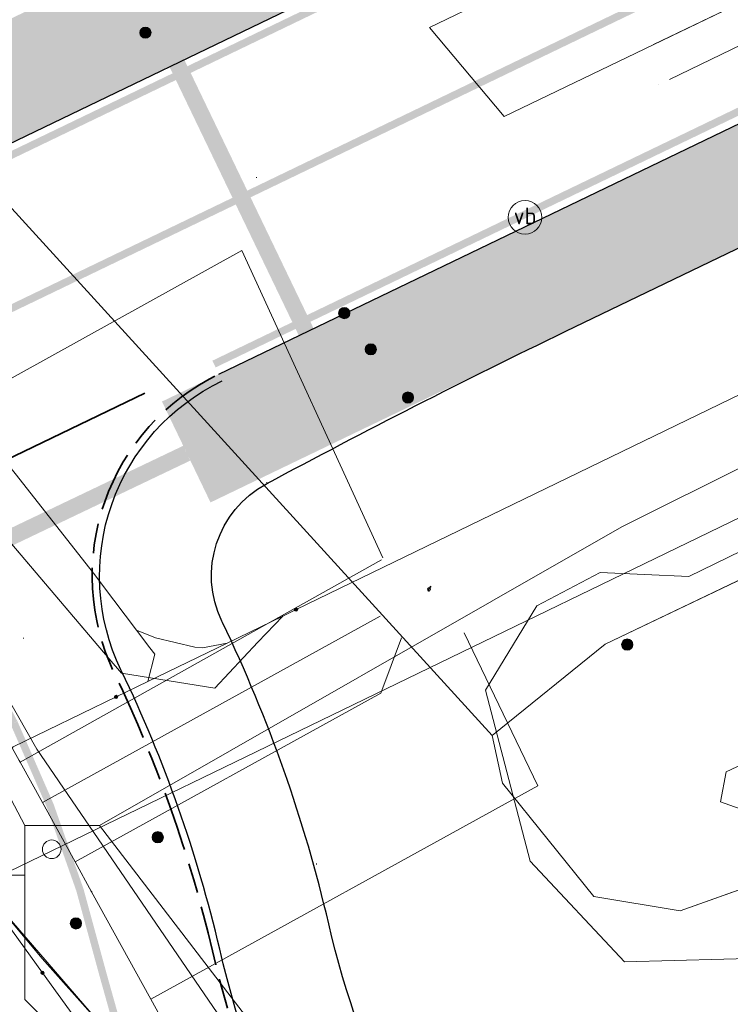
# Model space of a CAD drawing. Header units: metres. Extents: x 163628 to 167855, y 402678 to 405435.
# Tile 133 of 256: x 164499 to 164509, y 403429 to 403443. Entities that reach past the tile are written whole.
import ezdxf
from ezdxf.enums import TextEntityAlignment as Align

# ---------------------------------------------------------------- set-up
doc = ezdxf.new("R2010")
doc.units = ezdxf.units.M
for name, pattern in [('X-CA190022.004-UO-DTM inmeting$0$AM-AS', [16, 10, -2, 2, -2]), ('X-CA190022.004-UO-DWM_Snelfietsroute$0$2-1', [6, 2, -1, 2, -1]), ('X-CA190022.004-UO-DWM_Snelfietsroute$0$VH-OPSLUITBAND_100X200', [16, 8, -2, 4, -2]), ('X-CA190022.004-UO-DWM_Snelfietsroute$0$VW-270-30_STREEP', [3, 2.7, -0.3]), ('X-CA190022.004-UO-DWM_Snelfietsroute$0$VW-5050_STREEP', [1, 0.5, -0.5]), ('X-CA190022.004-UO-KL_Wenstracé_v0.3$0$DASHED2', [0.375, 0.25, -0.125])]:
    doc.linetypes.add(name, pattern=pattern)
doc.layers.get('0').update_dxf_attribs({"lineweight": 25})
for name, color, linetype, lineweight in [('X-CA190022.004-UO-BBM_bebording bebakening markering_v0.4$0$VERKEERSBORDPAAL', 7, 'Continuous', 25), ('X-CA190022.004-UO-BGT_Ondergrond$0$GE_251_SPRTrein_as_Lijn_GEM', 253, 'Continuous', 9), ('X-CA190022.004-UO-BGT_Ondergrond$0$GE_316_WGDFietspad_Vlak_GEM', 253, 'Continuous', 9), ('X-CA190022.004-UO-BGT_Ondergrond$0$GE_367_OWGBerm_groenvoorziening_grasenk_GEM', 253, 'Continuous', 9), ('X-CA190022.004-UO-BGT_Ondergrond$0$GE_479_BTDGroenvoorziening_grasenkruida_GEM', 253, 'Continuous', 9), ('X-CA190022.004-UO-BGT_Ondergrond$0$GE_523_WTDGreppel_drogesloot_Vlak_GEM', 253, 'Continuous', 9), ('X-CA190022.004-UO-BGT_Ondergrond$0$GE_814_BRDVerkeersbord_Punt_GEM', 253, 'Continuous', 9), ('X-CA190022.004-UO-DTM inmeting$0$B-WE-AM-AS_DWARSLIGGER-G', 246, 'X-CA190022.004-UO-DTM inmeting$0$AM-AS', 0), ('X-CA190022.004-UO-DTM inmeting$0$B-WE-AM-AS_SPOOR-G', 246, 'X-CA190022.004-UO-DTM inmeting$0$AM-AS', 0), ('X-CA190022.004-UO-DTM inmeting$0$B-WE-GW-TALUD_KRUIN-G', 246, 'Continuous', 0), ('X-CA190022.004-UO-DTM inmeting$0$B-WE-GW-TALUD_TEEN-G', 246, 'Continuous', 0), ('X-CA190022.004-UO-DTM inmeting$0$B-WE-IE-MEUBILAIR_WEGMEUBILAIR-S', 246, 'Continuous', 0), ('X-CA190022.004-UO-DTM inmeting$0$B-WE-KG-KADASTRAAL-S', 246, 'Continuous', 0), ('X-CA190022.004-UO-DTM inmeting$0$B-WE-OG-HOOGTEPUNT-S', 246, 'Continuous', 0), ('X-CA190022.004-UO-DTM inmeting$0$B-WE-VH-VERHARDING_ASFALT-G', 246, 'Continuous', 0), ('X-CA190022.004-UO-DWM_Snelfietsroute$0$N-WE-GW-BERM-G', 125, 'Continuous', 25), ('X-CA190022.004-UO-DWM_Snelfietsroute$0$N-WE-VH-KANTOPSLUITING_ACHTERKANTBAND-G', 125, 'Continuous', 25), ('X-CA190022.004-UO-DWM_Snelfietsroute$0$N-WE-VH-KANTOPSLUITING_OPSLUITBAND_100X200-G', 125, 'X-CA190022.004-UO-DWM_Snelfietsroute$0$VH-OPSLUITBAND_100X200', 35), ('X-CA190022.004-UO-DWM_Snelfietsroute$0$N-WE-VH-KANTVERHARDING-G', 125, 'Continuous', 25), ('X-CA190022.004-UO-DWM_Snelfietsroute$0$N-WE-VW-MARKERING_DWARS_DRIEHOEK_3030-G', 125, 'X-CA190022.004-UO-DWM_Snelfietsroute$0$VW-HAAIETAND30-L-N', 25), ('X-CA190022.004-UO-DWM_Snelfietsroute$0$N-WE-VW-MARKERING_DWARS_OVERSTEEK_KANALISATIESTREEP50_010-G', 125, 'X-CA190022.004-UO-DWM_Snelfietsroute$0$VW-5050_STREEP', 25), ('X-CA190022.004-UO-DWM_Snelfietsroute$0$N-WE-VW-MARKERING_LANGS_STREEP_21-G', 7, 'X-CA190022.004-UO-DWM_Snelfietsroute$0$2-1', 35), ('X-CA190022.004-UO-DWM_Snelfietsroute$0$N-WE-VW-MARKERING_LANGS_STREEP_27030_010-G', 125, 'X-CA190022.004-UO-DWM_Snelfietsroute$0$VW-270-30_STREEP', 25), ('X-CA190022.004-UO-DWM_Snelfietsroute$0$N-WE-VW-MARKERING_LANGS_STREEP_DOORGETROKKEN_010-G', 125, 'Continuous', 25), ('X-CA190022.004-UO-KAD_Percelen$0$B-WE-KG-GRENS_PERCEEL-GV', 150, 'Continuous', 9), ('X-CA190022.004-UO-KL_Wenstracé_v0.3$0$N-OI-KL-ET_LS_MANTELBUIS-G', 60, 'X-CA190022.004-UO-KL_Wenstracé_v0.3$0$DASHED2', 35)]:
    doc.layers.add(name, color=color, linetype=linetype, lineweight=lineweight)
doc.layers.add('X-CA190022.004-UO-DTM inmeting$0$X-XX-AL-MEETPUNT-S', color=246, linetype='Continuous', lineweight=0, plot=False)
for name, color, linetype, lineweight, transparency in [('X-CA190022.004-UO-KL_Wenstracé_v0.3$0$N-WE-KL-TRACE_WENSTRACE-G 1.5m', 24, 'Continuous', 35, 0.6), ('X-CA190022.004-UO-KLIC$0$B-OI-KL-DATA_KPN_0000546663_VECT_19O042616-G', 42, 'X-CA190022.004-UO-KLIC$0$1-200 TELEFONIE-KPN', 0, 0.25), ('X-CA190022.004-UO-KLIC$0$B-WE-KL-ET_LS-G', 42, 'X-CA190022.004-UO-KLIC$0$1-200 LAAGSPANNING', 0, 0.25), ('X-CA190022.004-UO-KLIC$0$B-WE-KL-ET_LS_HULPSTUK-S', 42, 'X-CA190022.004-UO-KLIC$0$1-200 LAAGSPANNING', 0, 0.25), ('X-CA190022.004-UO-KLIC$0$B-WE-KL-ET_MS-G', 42, 'X-CA190022.004-UO-KLIC$0$1-200 MIDDENSPANNING', 0, 0.25), ('X-CA190022.004-UO-KLIC$0$B-WE-KL-ET_MS_DUCT-G', 42, 'X-CA190022.004-UO-KLIC$0$1-200 MIDDENSPANNING', 0, 0.25), ('X-CA190022.004-UO-KLIC$0$B-WE-KL-ET_MS_HULPSTUK-S', 42, 'X-CA190022.004-UO-KLIC$0$1-200 MIDDENSPANNING', 0, 0.25), ('X-CA190022.004-UO-KLIC$0$B-WE-KL-ET_MS_MANTELBUIS-G', 42, 'X-CA190022.004-UO-KLIC$0$1-200 MIDDENSPANNING', 0, 0.25), ('X-CA190022.004-UO-KLIC$0$B-WE-KL-GAS_HD-G', 42, 'X-CA190022.004-UO-KLIC$0$1-200 GASLEIDING HOGE DRUK', 0, 0.25), ('X-CA190022.004-UO-KLIC$0$B-WE-KL-GAS_LD-G', 42, 'X-CA190022.004-UO-KLIC$0$1-200 GASLEIDING LAGE DRUK', 0, 0.25)]:
    doc.layers.add(name, color=color, linetype=linetype, lineweight=lineweight, transparency=transparency)
doc.styles.add('X-CA190022.004-UO-BGT_Ondergrond$0$NLCS-ISO', font='NLCS-ISO.ttf')
doc.styles.add('X-CA190022.004-UO-KLIC$0$NLCS-ISO', font='NLCS-ISO.ttf')
doc.linetypes.add('X-CA190022.004-UO-DWM_Snelfietsroute$0$VW-HAAIETAND30-L-N', pattern='A,0,-0.3,[150,NLCS.SHX,S=0.6,R=0,X=-0.5,Y=-0.15],-0.3', length=0.6)
doc.linetypes.add('X-CA190022.004-UO-KLIC$0$1-200 GASLEIDING HOGE DRUK', pattern='A,1.5,-0.6,["GAS HD",X-CA190022.004-UO-KLIC$0$NLCS-ISO,S=0.24,R=0,X=-0.5,Y=-0.12],-0.7', length=2.8)
doc.linetypes.add('X-CA190022.004-UO-KLIC$0$1-200 GASLEIDING LAGE DRUK', pattern='A,1.5,-0.6,["GAS LD",X-CA190022.004-UO-KLIC$0$NLCS-ISO,S=0.24,R=0,X=-0.5,Y=-0.12],-0.7', length=2.8)
doc.linetypes.add('X-CA190022.004-UO-KLIC$0$1-200 LAAGSPANNING', pattern='A,1.5,-0.6,["LS",X-CA190022.004-UO-KLIC$0$NLCS-ISO,S=0.24,R=0,X=-0.45,Y=-0.12],-0.05', length=2.15)
doc.linetypes.add('X-CA190022.004-UO-KLIC$0$1-200 MIDDENSPANNING', pattern='A,1.5,-0.6,["MS",X-CA190022.004-UO-KLIC$0$NLCS-ISO,S=0.24,R=0,X=-0.5,Y=-0.12],-0.05', length=2.15)
doc.linetypes.add('X-CA190022.004-UO-KLIC$0$1-200 TELEFONIE-KPN', pattern='A,1.5,-0.6,["KPN",X-CA190022.004-UO-KLIC$0$NLCS-ISO,S=0.24,R=0,X=-0.5,Y=-0.12],-0.3', length=2.4)

# ---------------------------------------------------------------- blocks, each defined once
blk = doc.blocks.new('X-CA190022.004-UO-BGT_Ondergrond$0$SIE-WEG_PAAL_VERKEERSBORD-SO')
at = {"linetype": 'ByBlock', "lineweight": 18}
blk.add_circle((0, 0), 1.5, dxfattribs=at)
at = {"linetype": 'ByBlock', "lineweight": 18, "style": 'X-CA190022.004-UO-BGT_Ondergrond$0$NLCS-ISO'}
blk.add_text('vb', height=1.5, dxfattribs=at).set_placement((0, 0.132), align=Align.MIDDLE_CENTER)
blk = doc.blocks.new('X-CA190022.004-UO-BGT_Ondergrond$0$IMGEOVerkeersbord')
at = {"xscale": 5, "yscale": 5, "zscale": 5}
blk.add_blockref('X-CA190022.004-UO-BGT_Ondergrond$0$SIE-WEG_PAAL_VERKEERSBORD-SO', (0, 0), dxfattribs=at)
blk = doc.blocks.new('X-CA190022.004-UO-DTM inmeting$0$punt')
at = {"color": 0, "lineweight": -2}
blk.add_line((0, 0), (0, 0), dxfattribs=at)
blk = doc.blocks.new('X-CA190022.004-UO-DTM inmeting$0$SOG-HOOGTEPUNT-SO')
for p, q in [((-0.5, 0), (0.5, 0)), ((0, 0.5), (0, -0.5))]:
    blk.add_line(p, q)
blk = doc.blocks.new('X-CA190022.004-UO-DTM inmeting$0$SIE-WEG_PAAL_ALGEMEEN_TYPE_01')
h = blk.add_hatch(color=256)
edge = h.paths.add_edge_path()
edge.add_arc((0, 0), 0.188, 0, 360)
at = {"ltscale": 0.5}
blk.add_circle((0, 0), 0.188, dxfattribs=at)
blk = doc.blocks.new('X-CA190022.004-UO-DTM inmeting$0$SKG-KADASTRAAL_IJZEREN_BUIS-SO')
blk.add_circle((0, 0), 0.15)
blk = doc.blocks.new('X-CA190022.004-UO-KLIC$0$SKL-WTB_HULP_MOF-SO')
at = {"linetype": 'ByBlock', "lineweight": 18}
h = blk.add_hatch(color=0, dxfattribs=at)
h.dxf.hatch_style = 1
h.paths.add_polyline_path([(-0.5625, 0, 1), (0.5625, 0, 1)])
at = {"color": 0, "linetype": 'ByBlock', "lineweight": 18}
blk.add_circle((0, 0), 0.5625, dxfattribs=at)
at = {"color": 0, "linetype": 'ByBlock', "lineweight": 18, "style": 'X-CA190022.004-UO-KLIC$0$NLCS-ISO', "flags": 1}
for tag, p in [('TYPE', (1.5, 0)), ('OMSCHRIJVING', (1.5, -3)), ('LABEL', (1.5, -1.5))]:
    blk.add_attdef(tag, p, '', height=1, dxfattribs=at)
blk = doc.blocks.new('X-CA190022.004-UO-KLIC$0$SKL-WTB_HULP_KB MEETPUNT-SO')
at = {"linetype": 'ByBlock', "lineweight": 18}
h = blk.add_hatch(color=0, dxfattribs=at)
h.dxf.hatch_style = 1
h.paths.add_polyline_path([(0.6, 1.04), (0.26, 0.78), (0.54, 0.61)])
at = {"color": 0, "linetype": 'ByBlock', "lineweight": 18}
for points in [[(-0.4, -0.69), (0.4, 0.69)], [(0.6, 1.04), (0.26, 0.78)], [(0.26, 0.78), (0.54, 0.61)], [(0.6, 1.04), (0.54, 0.61)], [(0, -0.25), (0, -0.8)]]:
    blk.add_lwpolyline(points, dxfattribs=at)
blk.add_circle((0, 0), 0.5, dxfattribs=at)
at = {"color": 0, "linetype": 'ByBlock', "lineweight": 18, "style": 'X-CA190022.004-UO-KLIC$0$NLCS-ISO', "flags": 1}
for tag, p in [('TYPE', (1.5, 0)), ('OMSCHRIJVING', (1.5, -3)), ('LABEL', (1.5, -1.5))]:
    blk.add_attdef(tag, p, '', height=1, dxfattribs=at)
blk = doc.blocks.new('X-CA190022.004-UO-KLIC$0$SKL-WTB_HULP_OVERIG-SO')
at = {"color": 0, "linetype": 'ByBlock', "lineweight": 18}
for points in [[(-0.14, 0.14), (0.14, -0.14)], [(0.14, 0.14), (-0.14, -0.14)]]:
    blk.add_lwpolyline(points, dxfattribs=at)
at = {"color": 0, "linetype": 'ByBlock', "lineweight": 18, "style": 'X-CA190022.004-UO-KLIC$0$NLCS-ISO', "flags": 1}
for tag, p in [('TYPE', (1.5, 0)), ('OMSCHRIJVING', (1.5, -3)), ('LABEL', (1.5, -1.5))]:
    blk.add_attdef(tag, p, '', height=1, dxfattribs=at)
blk = doc.blocks.new('X-CA190022.004-UO-BBM_bebording bebakening markering_v0.4$0$_Dot')
at = {"color": 0, "linetype": 'ByBlock', "const_width": 0.5}
blk.add_lwpolyline([(-0.25, 0, 1), (0.25, 0, 1)], format="xyb", close=True, dxfattribs=at)

msp = doc.modelspace()

# ---------------------------------------------------------------- linework, layer by layer
at = {"layer": 'X-CA190022.004-UO-BGT_Ondergrond$0$GE_251_SPRTrein_as_Lijn_GEM'}
for p, q in [((164504.922, 403442.526), (164589.918, 403483.431)), ((164505.925, 403441.332), (164590.572, 403482.071)), ((164504.922, 403442.526), (164505.925, 403441.332))]:
    msp.add_line(p, q, dxfattribs=at)
at = {"layer": 'X-CA190022.004-UO-BGT_Ondergrond$0$GE_316_WGDFietspad_Vlak_GEM', "flags": 128}
msp.add_lwpolyline([(164457.137, 403480.66), (164475.024, 403459.592), (164499.729, 403430.051), (164501.818, 403427.708)], dxfattribs=at)
at = {"layer": 'X-CA190022.004-UO-BGT_Ondergrond$0$GE_367_OWGBerm_groenvoorziening_grasenk_GEM', "flags": 128}
for points in [[(164453.106, 403493.369), (164488.004, 403452.975), (164495.285, 403449.119), (164494.344, 403448.187), (164493.938, 403446.928), (164494.512, 403445.201), (164495.603, 403443.783), (164496.644, 403443.037), (164505.761, 403433.039), (164505.901, 403432.4), (164507.126, 403430.884), (164508.284, 403430.692), (164509.941, 403431.278), (164513.965, 403433.277), (164537.446, 403444.229), (164569.522, 403459.744), (164581.242, 403466.331), (164592.676, 403472.187), (164631.326, 403490.472), (164640.44, 403494.868), (164662.351, 403505.436)], [(164501.818, 403427.708), (164499.729, 403430.051), (164475.024, 403459.592), (164457.137, 403480.66), (164454.048, 403484.299)]]:
    msp.add_lwpolyline(points, dxfattribs=at)
at = {"layer": 'X-CA190022.004-UO-BGT_Ondergrond$0$GE_479_BTDGroenvoorziening_grasenkruida_GEM', "flags": 128}
msp.add_lwpolyline([(164661.155, 403508.745), (164638.92, 403498.02), (164629.806, 403493.624), (164631.326, 403490.472), (164592.676, 403472.187), (164593.082, 403473.391), (164592.609, 403473.511), (164591.238, 403473.656), (164588.258, 403473.003), (164582.318, 403470.584), (164560.42, 403459.532), (164531.517, 403445.829), (164507.277, 403434.264), (164505.761, 403433.039), (164496.644, 403443.037), (164498.627, 403442.886), (164500.282, 403443.347), (164516.388, 403451.268), (164556.346, 403470.466), (164637.795, 403509.882), (164672.252, 403526.504)], dxfattribs=at)
at = {"layer": 'X-CA190022.004-UO-BGT_Ondergrond$0$GE_523_WTDGreppel_drogesloot_Vlak_GEM', "flags": 128}
msp.add_lwpolyline([(164569.522, 403459.744), (164537.446, 403444.229), (164513.965, 403433.277), (164509.941, 403431.278), (164508.284, 403430.692), (164507.126, 403430.884), (164505.901, 403432.4), (164505.761, 403433.039), (164507.277, 403434.264), (164531.517, 403445.829), (164560.42, 403459.532), (164582.318, 403470.584), (164588.258, 403473.003), (164591.238, 403473.656), (164592.609, 403473.511), (164593.082, 403473.391), (164592.676, 403472.187), (164581.242, 403466.331), (164569.522, 403459.744)], dxfattribs=at)
at = {"layer": 'X-CA190022.004-UO-DTM inmeting$0$B-WE-AM-AS_DWARSLIGGER-G', "ltscale": 0.5}
msp.add_line((164519.857, 403447.456, 9.887), (164507.991, 403441.759, 9.886), dxfattribs=at)
at = {"layer": 'X-CA190022.004-UO-DTM inmeting$0$B-WE-AM-AS_SPOOR-G', "ltscale": 0.5}
msp.add_line((164519.637, 403447.934, 10.05), (164507.465, 403442.073, 10.057), dxfattribs=at)
at = {"layer": 'X-CA190022.004-UO-DTM inmeting$0$B-WE-GW-TALUD_KRUIN-G'}
msp.add_polyline3d([(164512.028, 403430.673, 9.184), (164509.535, 403430.06, 9.321), (164507.534, 403430.008, 9.408), (164506.271, 403431.357, 9.509), (164505.675, 403433.648, 9.672), (164506.363, 403434.778, 9.698), (164507.212, 403435.222, 9.734), (164508.397, 403435.169, 9.777), (164515.109, 403438.439, 9.521), (164529.424, 403445.466, 9.587)], dxfattribs=at)
at = {"layer": 'X-CA190022.004-UO-DTM inmeting$0$B-WE-GW-TALUD_TEEN-G'}
msp.add_polyline3d([(164511.689, 403433.859, 8.139), (164508.899, 403432.554, 8.124), (164508.822, 403432.152, 8.142), (164509.211, 403432.014, 8.161), (164510.592, 403432.314, 8.154), (164512.61, 403432.862, 8.141)], dxfattribs=at)
at = {"layer": 'X-CA190022.004-UO-DTM inmeting$0$B-WE-VH-VERHARDING_ASFALT-G'}
msp.add_polyline3d([(164473.807, 403460.97, 9.643), (164478.892, 403454.874, 9.782), (164484.454, 403448.206, 9.919), (164487.919, 403444.075, 9.889), (164492.622, 403438.466, 9.825), (164497.154, 403433.063, 9.755), (164501.566, 403427.951, 9.638), (164502.716, 403427.013, 9.595), (164504.758, 403426.298, 9.553), (164506.688, 403426.207, 9.491), (164508.755, 403427.059, 9.429), (164513.217, 403429.149, 9.326)], dxfattribs=at)
at = {"layer": 'X-CA190022.004-UO-DWM_Snelfietsroute$0$N-WE-GW-BERM-G', "flags": 128}
msp.add_lwpolyline([(164508.728, 403421.976), (164506.096, 403425.275, -0.109896), (164503.571, 403430.518, 0.054725), (164502.148, 403434.552), (164502.139, 403434.57, -0.401082), (164502.737, 403436.41, -0.011261), (164506.75, 403438.454), (164601.833, 403484.215, -0.209691), (164619.096, 403484.823, 0.209324), (164641.944, 403485.61)], format="xyb", dxfattribs=at)
at = {"layer": 'X-CA190022.004-UO-DWM_Snelfietsroute$0$N-WE-VH-KANTOPSLUITING_ACHTERKANTBAND-G', "ltscale": 0.2, "flags": 128}
for points in [[(164510.922, 403416.823), (164504.921, 403424.342, -0.109972), (164502.11, 403430.177, 0.054725), (164500.796, 403433.902), (164500.787, 403433.919, -0.414214), (164502.143, 403437.79)], [(164508.398, 403414.809), (164502.409, 403422.36, -0.109979), (164498.995, 403429.447, 0.054725), (164497.913, 403432.514), (164497.904, 403432.532, 0.340424), (164494.743, 403434.122)]]:
    msp.add_lwpolyline(points, format="xyb", dxfattribs=at)
at = {"layer": 'X-CA190022.004-UO-DWM_Snelfietsroute$0$N-WE-VH-KANTOPSLUITING_OPSLUITBAND_100X200-G', "ltscale": 0.1, "flags": 128}
for points in [[(164510.844, 403416.761), (164504.843, 403424.28, -0.109977), (164502.013, 403430.154, 0.054725), (164500.706, 403433.858), (164500.697, 403433.876, -0.414214), (164502.1, 403437.88)], [(164508.476, 403414.871), (164502.488, 403422.422, -0.109977), (164499.092, 403429.47, 0.054725), (164498.003, 403432.557), (164497.994, 403432.575, 0.341962), (164494.708, 403434.217, 0.241203)]]:
    msp.add_lwpolyline(points, format="xyb", dxfattribs=at)
at = {"layer": 'X-CA190022.004-UO-DWM_Snelfietsroute$0$N-WE-VH-KANTVERHARDING-G', "flags": 128}
for points in [[(164498.667, 403440.667), (164599.448, 403489.171, -0.209691), (164621.127, 403489.934, 0.208529), (164639.573, 403490.557)], [(164502.1, 403437.88), (164601.182, 403485.567, -0.209691), (164619.65, 403486.217, 0.208643), (164641.302, 403486.95)]]:
    msp.add_lwpolyline(points, format="xyb", dxfattribs=at)
at = {"layer": 'X-CA190022.004-UO-DWM_Snelfietsroute$0$N-WE-VW-MARKERING_DWARS_DRIEHOEK_3030-G', "lineweight": 35, "flags": 128}
msp.add_lwpolyline([(164498.109, 403436.182), (164501.106, 403437.624)], dxfattribs=at)
at = {"layer": 'X-CA190022.004-UO-DWM_Snelfietsroute$0$N-WE-VW-MARKERING_DWARS_OVERSTEEK_KANALISATIESTREEP50_010-G', "const_width": 0.1, "flags": 128}
msp.add_lwpolyline([(164491.613, 403435.053), (164501.232, 403439.682)], dxfattribs=at)
at = {"layer": 'X-CA190022.004-UO-DWM_Snelfietsroute$0$N-WE-VW-MARKERING_LANGS_STREEP_21-G', "const_width": 0.1, "flags": 128}
msp.add_lwpolyline([(164501.232, 403439.682), (164513.847, 403445.754)], dxfattribs=at)
at = {"layer": 'X-CA190022.004-UO-DWM_Snelfietsroute$0$N-WE-VW-MARKERING_LANGS_STREEP_27030_010-G', "const_width": 0.1, "flags": 128}
msp.add_lwpolyline([(164497.955, 403435.886), (164499.354, 403433.208, -0.054725), (164500.553, 403429.812, 0.109977), (164503.665, 403423.351), (164505.044, 403421.604)], format="xyb", dxfattribs=at)
at = {"layer": 'X-CA190022.004-UO-DWM_Snelfietsroute$0$N-WE-VW-MARKERING_LANGS_STREEP_DOORGETROKKEN_010-G', "const_width": 0.1, "flags": 128}
for points in [[(164498.732, 403440.532), (164599.513, 403489.036, -0.209691), (164621.072, 403489.795, 0.208534), (164639.637, 403490.421)], [(164502.034, 403438.015), (164601.117, 403485.702, -0.209691), (164619.705, 403486.356, 0.208659), (164641.239, 403487.086)]]:
    msp.add_lwpolyline(points, format="xyb", dxfattribs=at)
at = {"layer": 'X-CA190022.004-UO-KAD_Percelen$0$B-WE-KG-GRENS_PERCEEL-GV', "flags": 128}
for points in [[(164460.276, 403427.915), (164466.349, 403415.367), (164487.883, 403425.722), (164496.111, 403429.679), (164555.855, 403458.619), (164593.206, 403476.41), (164588.97, 403485.217), (164612.074, 403496.328), (164616.314, 403487.512), (164746.772, 403550.188), (164893.326, 403621.049), (164887.38, 403633.726), (164740.684, 403562.794), (164610.094, 403500.047), (164549.795, 403471.239), (164478.654, 403436.809)], [(164468.748, 403410.406), (164486.08, 403417.995), (164492.111, 403420.636), (164493.855, 403418.592), (164495.298, 403416.903), (164503.089, 403421.185), (164615.905, 403478.304), (164662.782, 403501.158), (164772.136, 403553.829), (164770.057, 403555.749), (164790.783, 403565.26), (164789.551, 403566.923), (164799.538, 403571.715), (164894.973, 403617.537), (164893.326, 403621.049), (164746.772, 403550.188), (164616.314, 403487.512), (164616.456, 403487.216), (164593.352, 403476.106), (164593.206, 403476.41), (164555.855, 403458.619), (164496.111, 403429.679), (164487.883, 403425.722), (164466.349, 403415.367)]]:
    msp.add_lwpolyline(points, close=True, dxfattribs=at)
at = {"layer": 'X-CA190022.004-UO-KL_Wenstracé_v0.3$0$N-OI-KL-ET_LS_MANTELBUIS-G', "ltscale": 2.5, "const_width": 0.22}
for points in [[(164503.606, 403437.746), (164501.21, 403442.724)], [(164495.057, 403433.665), (164501.669, 403436.821)]]:
    msp.add_lwpolyline(points, dxfattribs=at)
at = {"layer": 'X-CA190022.004-UO-KL_Wenstracé_v0.3$0$N-WE-KL-TRACE_WENSTRACE-G 1.5m', "lineweight": 18, "ltscale": 0.2, "const_width": 1.5}
for points in [[(164497.67, 403441.02), (164599.122, 403489.847, -0.209691), (164621.404, 403490.631, 0.209331), (164639.242, 403491.246), (164641.614, 403492.384)], [(164501.662, 403436.837), (164601.508, 403484.891, -0.209691), (164619.373, 403485.52, 0.209331), (164641.62, 403486.287), (164643.992, 403487.424)]]:
    msp.add_lwpolyline(points, format="xyb", dxfattribs=at)
at = {"layer": 'X-CA190022.004-UO-KLIC$0$B-OI-KL-DATA_KPN_0000546663_VECT_19O042616-G', "flags": 128}
for points in [[(164795.5, 403572.833), (164720.5, 403538.167), (164708.833, 403532.5), (164635.5, 403496.833), (164633.833, 403496.5), (164632.5, 403495.5), (164617.833, 403485.167), (164616.5, 403484.5), (164594.167, 403473.5), (164590.5, 403473.5), (164587.833, 403472.833), (164582.833, 403471.833), (164581.5, 403471.167), (164518.167, 403441.167), (164507.5, 403435.833), (164500.5, 403431.833)], [(164496.167, 403438.167), (164499.5, 403431.833)], [(164499.5, 403431.833), (164500.5, 403431.833)], [(164499.5, 403431.833), (164499.5, 403429.5), (164499.833, 403429.167), (164503.167, 403425.5), (164503.833, 403424.167), (164503.167, 403420.167)], [(164500.5, 403431.833), (164511.5, 403417.5)], [(164499.5, 403431.167), (164497.833, 403431.167), (164487.167, 403425.833)]]:
    msp.add_lwpolyline(points, dxfattribs=at)
at = {"layer": 'X-CA190022.004-UO-KLIC$0$B-WE-KL-ET_LS-G'}
for points in [[(164497.228, 403436.669), (164502.405, 403439.536), (164504.296, 403435.42)], [(164499.436, 403432.682), (164504.277, 403435.391)], [(164499.734, 403432.14), (164504.261, 403434.636)], [(164501.188, 403429.505), (164506.376, 403432.365), (164505.388, 403434.416)], [(164500.172, 403431.346), (164504.27, 403433.607), (164504.549, 403434.346)]]:
    msp.add_lwpolyline(points, dxfattribs=at)
at = {"layer": 'X-CA190022.004-UO-KLIC$0$B-WE-KL-ET_MS-G', "linetype": 'X-CA190022.004-UO-KLIC$0$1-200 MIDDENSPANNING'}
for points in [[(164503.135, 403434.725), (164518.56, 403442.2), (164520.422, 403443.089), (164550.71, 403457.544), (164582.738, 403472.83), (164633.588, 403497.02), (164639.702, 403499.936), (164674.16, 403516.92), (164702.804, 403530.824), (164719.07, 403538.72), (164761.08, 403558.65), (164773.711, 403564.857)], [(164674.16, 403516.92), (164639.702, 403499.936), (164633.588, 403497.02), (164582.738, 403472.83), (164550.71, 403457.544), (164520.422, 403443.089), (164518.56, 403442.2), (164503.135, 403434.725), (164502.955, 403434.638), (164502.209, 403434.277), (164501.149, 403433.763), (164500.722, 403433.556), (164499.343, 403432.887), (164493.86, 403430.49), (164490.343, 403428.585), (164489.876, 403428.332), (164486.4, 403426.45), (164421.96, 403395.77), (164340.698, 403354.401), (164292.035, 403324.574), (164283.02, 403318.59), (164279.38, 403316.35)], [(164674.16, 403516.92), (164639.702, 403499.936), (164633.588, 403497.02), (164582.738, 403472.83), (164550.71, 403457.544), (164520.422, 403443.089), (164518.56, 403442.2), (164503.135, 403434.725), (164502.955, 403434.638), (164502.209, 403434.277), (164501.149, 403433.763), (164500.722, 403433.556), (164499.343, 403432.887), (164493.86, 403430.49), (164490.343, 403428.585), (164489.876, 403428.332), (164486.4, 403426.45), (164421.96, 403395.77), (164340.698, 403354.401), (164292.035, 403324.574)], [(164446.837, 403488.487), (164482.87, 403447.122), (164484.838, 403446.021), (164490.187, 403445.152), (164492.148, 403444.046), (164493.767, 403442.14), (164500.631, 403434.065), (164500.795, 403433.872), (164502.045, 403433.673), (164502.622, 403434.291), (164502.955, 403434.638), (164503.135, 403434.725), (164518.56, 403442.2), (164520.422, 403443.089), (164550.71, 403457.544)], [(164550.71, 403457.544), (164520.422, 403443.089), (164518.56, 403442.2), (164503.135, 403434.725), (164502.955, 403434.638), (164502.622, 403434.291), (164502.045, 403433.673), (164500.795, 403433.872), (164500.631, 403434.065), (164493.767, 403442.14), (164492.148, 403444.046), (164490.187, 403445.152), (164484.838, 403446.021), (164482.87, 403447.122), (164446.837, 403488.487)], [(164522.695, 403474.816), (164522.738, 403474.765), (164522.91, 403474.185), (164522.601, 403473.665), (164518.798, 403470.922), (164510.498, 403464.926), (164493.943, 403453.606), (164489.98, 403450.731), (164489.532, 403450.266), (164489.272, 403449.675), (164489.269, 403449.215), (164489.473, 403448.803), (164499.371, 403436.548), (164500.42, 403435.212), (164500.693, 403434.853), (164500.997, 403434.451), (164501.176, 403434.214), (164501.239, 403434.13), (164501.149, 403433.763), (164500.722, 403433.556)], [(164522.695, 403474.816), (164522.738, 403474.765), (164522.91, 403474.185), (164522.601, 403473.665), (164518.798, 403470.922), (164510.498, 403464.926), (164493.943, 403453.606), (164489.98, 403450.731), (164489.532, 403450.266), (164489.272, 403449.675), (164489.269, 403449.215), (164489.473, 403448.803), (164499.371, 403436.548), (164500.42, 403435.212), (164500.693, 403434.853), (164500.997, 403434.451), (164501.249, 403434.349), (164501.776, 403434.222), (164501.879, 403434.214), (164502.209, 403434.277), (164502.955, 403434.638), (164503.135, 403434.725)], [(164187.726, 403239.399), (164195.998, 403249.969), (164279.38, 403316.35), (164283.02, 403318.59), (164292.035, 403324.574), (164340.698, 403354.401), (164421.96, 403395.77), (164486.4, 403426.45), (164489.876, 403428.332), (164490.343, 403428.585), (164493.86, 403430.49), (164499.343, 403432.887), (164500.722, 403433.556), (164501.149, 403433.763), (164502.209, 403434.277), (164502.955, 403434.638), (164503.135, 403434.725), (164518.56, 403442.2), (164520.422, 403443.089)], [(164187.726, 403239.399), (164195.998, 403249.969), (164279.38, 403316.35), (164283.02, 403318.59), (164292.035, 403324.574), (164340.698, 403354.401), (164421.96, 403395.77), (164486.4, 403426.45), (164489.876, 403428.332), (164490.343, 403428.585), (164493.86, 403430.49), (164499.343, 403432.887), (164500.722, 403433.556), (164501.149, 403433.763), (164502.209, 403434.277), (164502.955, 403434.638), (164503.135, 403434.725), (164518.56, 403442.2)], [(164499.735, 403429.86), (164498.826, 403431.118), (164498.686, 403432.157), (164499.343, 403432.887), (164500.722, 403433.556)], [(164499.735, 403429.86), (164500.937, 403428.198), (164503.926, 403424.437)]]:
    msp.add_lwpolyline(points, dxfattribs=at)
at = {"layer": 'X-CA190022.004-UO-KLIC$0$B-WE-KL-ET_MS_DUCT-G'}
msp.add_lwpolyline([(164500.631, 403434.065), (164495.781, 403439.77), (164495.028, 403440.657), (164493.767, 403442.14)], dxfattribs=at)
at = {"layer": 'X-CA190022.004-UO-KLIC$0$B-WE-KL-ET_MS_MANTELBUIS-G'}
msp.add_lwpolyline([(164500.631, 403434.065), (164495.781, 403439.77), (164495.028, 403440.657), (164493.767, 403442.14)], dxfattribs=at)
at = {"layer": 'X-CA190022.004-UO-KLIC$0$B-WE-KL-GAS_HD-G'}
for points in [[(164492.413, 403444.916), (164492.578, 403444.722), (164492.94, 403444.296), (164493.094, 403444.114), (164493.125, 403444.078), (164493.412, 403443.56), (164497.228, 403436.669), (164499.179, 403433.146), (164499.423, 403432.705), (164499.436, 403432.682), (164499.734, 403432.14), (164500.172, 403431.346), (164500.393, 403430.946)], [(164500.393, 403430.946), (164501.188, 403429.505), (164503.493, 403425.324), (164504.589, 403422.092), (164505.258, 403419.599), (164506.53, 403418.146)]]:
    msp.add_lwpolyline(points, dxfattribs=at)
at = {"layer": 'X-CA190022.004-UO-KLIC$0$B-WE-KL-GAS_LD-G'}
msp.add_lwpolyline([(164457.542, 403457.892), (164457.68, 403457.7), (164458.176, 403457.01), (164458.856, 403457.499), (164458.876, 403457.514), (164459.191, 403457.766), (164470.123, 403466.511), (164470.515, 403466.824), (164475.53, 403460.754), (164484.464, 403449.692), (164487.023, 403446.628), (164493.742, 403443.744), (164494.374, 403442.412), (164495.63, 403439.712), (164495.826, 403439.354), (164496.908, 403437.672), (164496.991, 403437.536), (164499.658, 403432.857), (164502.61, 403428.548), (164504.797, 403425.426), (164507.965, 403421.558), (164515.618, 403412.44), (164522.215, 403404.56)], dxfattribs=at)

# ---------------------------------------------------------------- block references
at = {"layer": 'X-CA190022.004-UO-BBM_bebording bebakening markering_v0.4$0$VERKEERSBORDPAAL', "xscale": 0.2, "yscale": 0.2, "zscale": 0.2, "rotation": 57.37207760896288}
msp.add_blockref('X-CA190022.004-UO-BBM_bebording bebakening markering_v0.4$0$_Dot', (164502.467, 403436.838), dxfattribs=at)
at = {"layer": 'X-CA190022.004-UO-BGT_Ondergrond$0$GE_814_BRDVerkeersbord_Punt_GEM', "xscale": 0.03, "yscale": 0.03, "zscale": 0.02}
msp.add_blockref('X-CA190022.004-UO-BGT_Ondergrond$0$IMGEOVerkeersbord', (164506.203, 403439.98), dxfattribs=at)
at = {"layer": 'X-CA190022.004-UO-DTM inmeting$0$B-WE-IE-MEUBILAIR_WEGMEUBILAIR-S', "color": 0, "linetype": 'ByBlock', "lineweight": -2, "xscale": 0.3999999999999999, "yscale": 0.3999999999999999, "zscale": 0.3999999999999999}
for p in [(164501.115, 403442.455, 9.882), (164503.779, 403438.697, 9.924), (164504.136, 403438.212, 9.935), (164504.634, 403437.567, 9.934), (164507.572, 403434.257, 9.414), (164501.281, 403431.676, 9.65), (164500.183, 403430.521, 9.65)]:
    msp.add_blockref('X-CA190022.004-UO-DTM inmeting$0$SIE-WEG_PAAL_ALGEMEEN_TYPE_01', p, dxfattribs=at)
at = {"layer": 'X-CA190022.004-UO-DTM inmeting$0$B-WE-KG-KADASTRAAL-S', "color": 0, "linetype": 'ByBlock', "lineweight": -2, "xscale": 0.8333333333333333, "yscale": 0.8333333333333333, "zscale": 0.8333333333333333}
msp.add_blockref('X-CA190022.004-UO-DTM inmeting$0$SKG-KADASTRAAL_IJZEREN_BUIS-SO', (164499.859, 403431.514, 9.749), dxfattribs=at)
at = {"layer": 'X-CA190022.004-UO-DTM inmeting$0$B-WE-OG-HOOGTEPUNT-S', "linetype": 'ByBlock', "lineweight": -2, "xscale": 0.01, "yscale": 0.01, "zscale": 0.01}
for p in [(164502.605, 403440.513, 9.873), (164502.741, 403436.43, 9.878), (164499.481, 403434.343, 9.875), (164503.409, 403431.317, 9.695)]:
    msp.add_blockref('X-CA190022.004-UO-DTM inmeting$0$SOG-HOOGTEPUNT-SO', p, dxfattribs=at)
at = {"layer": 'X-CA190022.004-UO-DTM inmeting$0$X-XX-AL-MEETPUNT-S', "linetype": 'ByBlock', "lineweight": -2}
for p in [(164507.465, 403442.073, 10.057), (164507.991, 403441.759, 9.886), (164507.212, 403435.222, 9.734), (164508.397, 403435.169, 9.777), (164506.363, 403434.778, 9.698), (164505.675, 403433.648, 9.672), (164508.899, 403432.554, 8.124), (164508.822, 403432.152, 8.142), (164506.271, 403431.357, 9.509), (164507.534, 403430.008, 9.408)]:
    msp.add_blockref('X-CA190022.004-UO-DTM inmeting$0$punt', p, dxfattribs=at)
at = {"layer": 'X-CA190022.004-UO-KLIC$0$B-WE-KL-ET_LS_HULPSTUK-S', "xscale": 0.04, "yscale": 0.04, "zscale": 0.2}
for name, p in [('X-CA190022.004-UO-KLIC$0$SKL-WTB_HULP_KB MEETPUNT-SO', (164504.917, 403435)), ('X-CA190022.004-UO-KLIC$0$SKL-WTB_HULP_OVERIG-SO', (164500.393, 403430.946))]:
    msp.add_blockref(name, p, dxfattribs=at)
at = {"layer": 'X-CA190022.004-UO-KLIC$0$B-WE-KL-ET_MS_HULPSTUK-S', "xscale": 0.04, "yscale": 0.04, "zscale": 0.2}
for p in [(164503.135, 403434.725), (164500.722, 403433.556), (164499.735, 403429.86)]:
    msp.add_blockref('X-CA190022.004-UO-KLIC$0$SKL-WTB_HULP_MOF-SO', p, dxfattribs=at)

doc.saveas('drawing.dxf')
